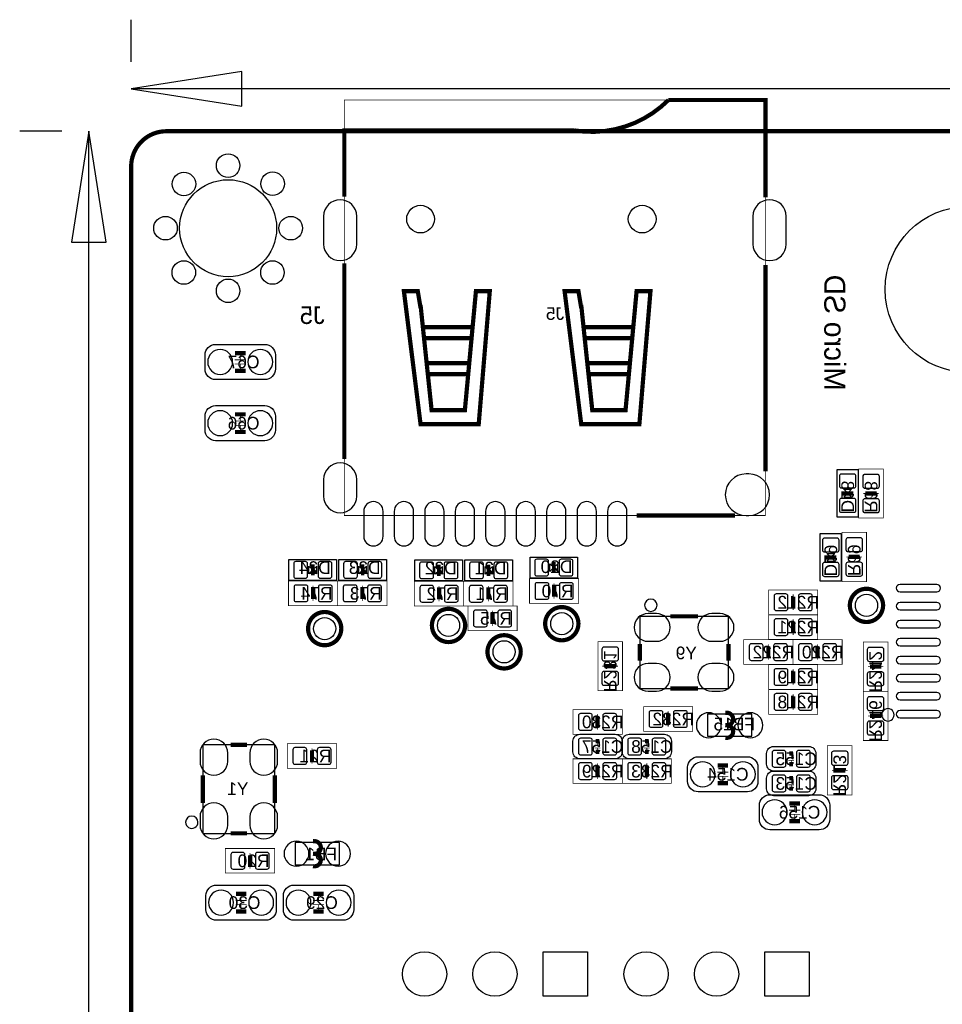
# Model space of a CAD drawing. Extents: x -4 to 120, y 0 to 74.
# Tile 4 of 10: x -4 to 29, y 38 to 74. Entities that reach past the tile are written whole.
import ezdxf

# ---------------------------------------------------------------- set-up
doc = ezdxf.new("R2010")
doc.units = 0
for name, color, linetype in [('BG_DIMENSION', 2, 'CONTINUOUS'), ('BG_OUTLINE', 23, 'CONTINUOUS'), ('BG_SILKSCREEN_BOTTOM', 23, 'CONTINUOUS'), ('PG_ASSEMBLY_BOTTOM', 231, 'CONTINUOUS'), ('PG_SILKSCREEN_BOTTOM', 23, 'CONTINUOUS'), ('PIN_BOTTOM', 132, 'CONTINUOUS'), ('RD_ASSEMBLY_BOTTOM', 254, 'CONTINUOUS')]:
    doc.layers.add(name, color=color, linetype=linetype)

msp = doc.modelspace()

# ---------------------------------------------------------------- linework, layer by layer
at = {"layer": 'BG_DIMENSION'}
for points in [[(0, 72.499982), (0, 74.026522)], [(3.999992, 72.15124), (0, 71.5264), (3.999992, 70.90156), (3.999992, 72.15124)], [(56.0959, 71.5264), (0, 71.5264)], [(-2.500122, 69.99986), (-4.024122, 69.99986)], [(-0.89916, 65.999868), (-1.524, 69.99986), (-2.14884, 65.999868), (-0.89916, 65.999868)], [(-1.524, 35.5219), (-1.524, 69.99986)]]:
    msp.add_lwpolyline(points, dxfattribs=at)
at = {"layer": 'BG_OUTLINE', "const_width": 0.1524}
msp.add_lwpolyline([(0, 1.4732), (0, 68.72986, -0.414214), (1.27, 69.99986), (118.72976, 69.99986, -0.414214), (119.99976, 68.72986), (119.99976, 1.27, -0.414214), (118.72976, 0), (1.27, 0, -0.414214), (0, 1.27), (0, 1.4732)], format="xyb", dxfattribs=at)
at = {"layer": 'PG_ASSEMBLY_BOTTOM', "const_width": 0.0254}
for points in [[(7.695438, 56.127904), (7.695438, 71.127874), (22.895306, 71.127874), (22.895306, 56.127904), (7.695438, 56.127904)], [(3.937, 61.7474), (3.937, 62.0268)], [(3.7338, 61.7474), (4.1402, 61.7474)], [(3.7338, 61.595), (4.1402, 61.595)], [(3.937, 61.595), (3.937, 61.3156)], [(3.937, 59.5376), (3.937, 59.817)], [(3.7338, 59.5376), (4.1402, 59.5376)], [(3.7338, 59.3852), (4.1402, 59.3852)], [(3.937, 59.3852), (3.937, 59.1058)], [(26.264362, 57.811416), (27.153362, 57.811416), (27.153362, 56.033416), (26.264362, 56.033416), (26.264362, 57.811416)], [(26.429462, 56.922416), (26.556462, 56.922416)], [(26.556462, 56.973216), (26.861262, 56.973216), (26.861262, 56.871616), (26.556462, 56.871616), (26.556462, 56.973216)], [(26.988262, 56.922416), (26.861262, 56.922416)], [(25.654762, 55.52186), (26.543762, 55.52186), (26.543762, 53.74386), (25.654762, 53.74386), (25.654762, 55.52186)], [(25.819862, 54.63286), (25.946862, 54.63286)], [(25.946862, 54.68366), (26.251662, 54.68366), (26.251662, 54.58206), (25.946862, 54.58206), (25.946862, 54.68366)], [(26.378662, 54.63286), (26.251662, 54.63286)], [(5.678932, 52.874672), (5.678932, 53.763672), (7.456932, 53.763672), (7.456932, 52.874672), (5.678932, 52.874672)], [(7.456932, 52.874672), (7.456932, 53.763672), (9.234932, 53.763672), (9.234932, 52.874672), (7.456932, 52.874672)], [(10.225532, 52.858924), (10.225532, 53.747924), (12.003532, 53.747924), (12.003532, 52.858924), (10.225532, 52.858924)], [(13.781532, 53.747924), (13.781532, 52.858924), (12.003532, 52.858924), (12.003532, 53.747924), (13.781532, 53.747924)], [(14.37894, 52.958238), (14.37894, 53.847238), (16.15694, 53.847238), (16.15694, 52.958238), (14.37894, 52.958238)], [(15.26794, 53.682138), (15.26794, 53.555138)], [(6.517132, 53.166772), (6.517132, 53.471572), (6.618732, 53.471572), (6.618732, 53.166772), (6.517132, 53.166772)], [(6.567932, 53.598572), (6.567932, 53.471572)], [(8.295132, 53.166772), (8.295132, 53.471572), (8.396732, 53.471572), (8.396732, 53.166772), (8.295132, 53.166772)], [(8.345932, 53.598572), (8.345932, 53.471572)], [(11.063732, 53.151024), (11.063732, 53.455824), (11.165332, 53.455824), (11.165332, 53.151024), (11.063732, 53.151024)], [(11.114532, 53.582824), (11.114532, 53.455824)], [(12.943332, 53.455824), (12.943332, 53.151024), (12.841732, 53.151024), (12.841732, 53.455824), (12.943332, 53.455824)], [(12.892532, 53.582824), (12.892532, 53.455824)], [(15.21714, 53.250338), (15.21714, 53.555138), (15.31874, 53.555138), (15.31874, 53.250338), (15.21714, 53.250338)], [(24.785828, 53.442362), (24.785828, 52.553362), (23.007828, 52.553362), (23.007828, 53.442362), (24.785828, 53.442362)], [(6.567932, 53.039772), (6.567932, 53.166772)], [(8.345932, 53.039772), (8.345932, 53.166772)], [(11.114532, 53.024024), (11.114532, 53.151024)], [(12.892532, 53.024024), (12.892532, 53.151024)], [(15.26794, 53.123338), (15.26794, 53.250338)], [(23.947628, 53.150262), (23.947628, 52.845462), (23.846028, 52.845462), (23.846028, 53.150262), (23.947628, 53.150262)], [(23.896828, 53.277262), (23.896828, 53.150262)], [(13.933932, 52.858924), (13.933932, 51.969924), (12.155932, 51.969924), (12.155932, 52.858924), (13.933932, 52.858924)], [(13.044932, 52.693824), (13.044932, 52.566824)], [(23.896828, 52.718462), (23.896828, 52.845462)], [(13.095732, 52.566824), (13.095732, 52.262024), (12.994132, 52.262024), (12.994132, 52.566824), (13.095732, 52.566824)], [(13.044932, 52.135024), (13.044932, 52.262024)], [(24.785828, 52.542186), (24.785828, 51.653186), (23.007828, 51.653186), (23.007828, 52.542186), (24.785828, 52.542186)], [(23.947628, 52.250086), (23.947628, 51.945286), (23.846028, 51.945286), (23.846028, 52.250086), (23.947628, 52.250086)], [(23.896828, 52.377086), (23.896828, 52.250086)], [(23.896828, 51.818286), (23.896828, 51.945286)], [(17.736312, 49.800002), (16.847312, 49.800002), (16.847312, 51.578002), (17.736312, 51.578002), (17.736312, 49.800002)], [(22.109684, 50.753264), (22.109684, 51.642264), (23.887684, 51.642264), (23.887684, 50.753264), (22.109684, 50.753264)], [(23.887684, 50.753264), (23.887684, 51.642264), (25.665684, 51.642264), (25.665684, 50.753264), (23.887684, 50.753264)], [(27.3177, 49.784), (26.4287, 49.784), (26.4287, 51.562), (27.3177, 51.562), (27.3177, 49.784)], [(22.947884, 51.045364), (22.947884, 51.350164), (23.049484, 51.350164), (23.049484, 51.045364), (22.947884, 51.045364)], [(22.998684, 51.477164), (22.998684, 51.350164)], [(24.725884, 51.045364), (24.725884, 51.350164), (24.827484, 51.350164), (24.827484, 51.045364), (24.725884, 51.045364)], [(24.776684, 51.477164), (24.776684, 51.350164)], [(22.998684, 50.918364), (22.998684, 51.045364)], [(24.776684, 50.918364), (24.776684, 51.045364)], [(17.012412, 50.689002), (17.139412, 50.689002)], [(17.444212, 50.638202), (17.139412, 50.638202), (17.139412, 50.739802), (17.444212, 50.739802), (17.444212, 50.638202)], [(17.571212, 50.689002), (17.444212, 50.689002)], [(24.785828, 50.742342), (24.785828, 49.853342), (23.007828, 49.853342), (23.007828, 50.742342), (24.785828, 50.742342)], [(23.896828, 50.577242), (23.896828, 50.450242)], [(26.5938, 50.673), (26.7208, 50.673)], [(27.0256, 50.6222), (26.7208, 50.6222), (26.7208, 50.7238), (27.0256, 50.7238), (27.0256, 50.6222)], [(27.1526, 50.673), (27.0256, 50.673)], [(23.947628, 50.450242), (23.947628, 50.145442), (23.846028, 50.145442), (23.846028, 50.450242), (23.947628, 50.450242)], [(23.896828, 50.018442), (23.896828, 50.145442)], [(24.785828, 49.842166), (24.785828, 48.953166), (23.007828, 48.953166), (23.007828, 49.842166), (24.785828, 49.842166)], [(27.3177, 48.006), (26.4287, 48.006), (26.4287, 49.784), (27.3177, 49.784), (27.3177, 48.006)], [(23.947628, 49.550066), (23.947628, 49.245266), (23.846028, 49.245266), (23.846028, 49.550066), (23.947628, 49.550066)], [(23.896828, 49.677066), (23.896828, 49.550066)], [(15.946628, 48.233076), (15.946628, 49.122076), (17.724628, 49.122076), (17.724628, 48.233076), (15.946628, 48.233076)], [(20.273772, 49.226724), (20.273772, 48.337724), (18.495772, 48.337724), (18.495772, 49.226724), (20.273772, 49.226724)], [(19.384772, 49.061624), (19.384772, 48.934624)], [(23.896828, 49.118266), (23.896828, 49.245266)], [(16.784828, 48.525176), (16.784828, 48.829976), (16.886428, 48.829976), (16.886428, 48.525176), (16.784828, 48.525176)], [(16.835628, 48.956976), (16.835628, 48.829976)], [(19.435572, 48.934624), (19.435572, 48.629824), (19.333972, 48.629824), (19.333972, 48.934624), (19.435572, 48.934624)], [(26.5938, 48.895), (26.7208, 48.895)], [(27.0256, 48.8442), (26.7208, 48.8442), (26.7208, 48.9458), (27.0256, 48.9458), (27.0256, 48.8442)], [(27.1526, 48.895), (27.0256, 48.895)], [(16.835628, 48.398176), (16.835628, 48.525176)], [(19.384772, 48.502824), (19.384772, 48.629824)], [(5.6388, 47.0027), (5.6388, 47.8917), (7.4168, 47.8917), (7.4168, 47.0027), (5.6388, 47.0027)], [(6.5278, 47.7266), (6.5278, 47.5996)], [(16.937228, 47.839376), (16.734028, 47.839376)], [(16.937228, 47.737776), (16.734028, 47.737776)], [(16.835628, 47.966376), (16.835628, 47.839376)], [(16.835628, 47.737776), (16.835628, 47.610776)], [(18.715228, 47.839376), (18.512028, 47.839376)], [(18.715228, 47.737776), (18.512028, 47.737776)], [(18.613628, 47.966376), (18.613628, 47.839376)], [(18.613628, 47.737776), (18.613628, 47.610776)], [(25.135078, 47.814484), (26.024078, 47.814484), (26.024078, 46.036484), (25.135078, 46.036484), (25.135078, 47.814484)], [(6.477, 47.2948), (6.477, 47.5996), (6.5786, 47.5996), (6.5786, 47.2948), (6.477, 47.2948)], [(6.5278, 47.1678), (6.5278, 47.2948)], [(15.946628, 46.455076), (15.946628, 47.344076), (17.724628, 47.344076), (17.724628, 46.455076), (15.946628, 46.455076)], [(19.502628, 47.344076), (19.502628, 46.455076), (17.724628, 46.455076), (17.724628, 47.344076), (19.502628, 47.344076)], [(23.7236, 47.3964), (23.9268, 47.3964)], [(23.7236, 47.2948), (23.9268, 47.2948)], [(23.8252, 47.3964), (23.8252, 47.5234)], [(23.8252, 47.1678), (23.8252, 47.2948)], [(16.784828, 46.747176), (16.784828, 47.051976), (16.886428, 47.051976), (16.886428, 46.747176), (16.784828, 46.747176)], [(16.835628, 47.178976), (16.835628, 47.051976)], [(18.664428, 47.051976), (18.664428, 46.747176), (18.562828, 46.747176), (18.562828, 47.051976), (18.664428, 47.051976)], [(18.613628, 47.178976), (18.613628, 47.051976)], [(21.357082, 46.863), (21.357082, 47.1424)], [(25.300178, 46.925484), (25.427178, 46.925484)], [(25.427178, 46.976284), (25.731978, 46.976284), (25.731978, 46.874684), (25.427178, 46.874684), (25.427178, 46.976284)], [(25.858978, 46.925484), (25.731978, 46.925484)], [(16.835628, 46.620176), (16.835628, 46.747176)], [(18.613628, 46.620176), (18.613628, 46.747176)], [(21.560282, 46.863), (21.153882, 46.863)], [(21.560282, 46.7106), (21.153882, 46.7106)], [(21.357082, 46.7106), (21.357082, 46.4312)], [(23.8252, 46.5074), (23.8252, 46.6344)], [(23.7236, 46.5074), (23.9268, 46.5074)], [(23.7236, 46.4058), (23.9268, 46.4058)], [(23.8252, 46.2788), (23.8252, 46.4058)], [(23.744682, 45.4914), (24.151082, 45.4914)], [(23.947882, 45.4914), (23.947882, 45.7708)], [(23.744682, 45.339), (24.151082, 45.339)], [(23.947882, 45.339), (23.947882, 45.0596)], [(5.1816, 44.1071), (5.1816, 43.2181), (3.4036, 43.2181), (3.4036, 44.1071), (5.1816, 44.1071)], [(4.3434, 43.815), (4.3434, 43.5102), (4.2418, 43.5102), (4.2418, 43.815), (4.3434, 43.815)], [(4.2926, 43.942), (4.2926, 43.815)], [(4.2926, 43.3832), (4.2926, 43.5102)], [(3.969258, 42.229532), (3.969258, 42.508932)], [(6.763258, 42.229532), (6.763258, 42.508932)], [(3.766058, 42.229532), (4.172458, 42.229532)], [(3.766058, 42.077132), (4.172458, 42.077132)], [(3.969258, 42.077132), (3.969258, 41.797732)], [(6.560058, 42.229532), (6.966458, 42.229532)], [(6.560058, 42.077132), (6.966458, 42.077132)], [(6.763258, 42.077132), (6.763258, 41.797732)]]:
    msp.add_lwpolyline(points, dxfattribs=at)
at = {"layer": 'PG_ASSEMBLY_BOTTOM'}
for points in [[(2.667, 61.4172), (2.667, 61.9252, -0.414214), (3.048, 62.3062), (4.826, 62.3062, -0.414214), (5.207, 61.9252), (5.207, 61.4172, -0.414214), (4.826, 61.0362), (3.048, 61.0362, -0.414214), (2.667, 61.4172)], [(2.667, 59.2074), (2.667, 59.7154, -0.414214), (3.048, 60.0964), (4.826, 60.0964, -0.414214), (5.207, 59.7154), (5.207, 59.2074, -0.414214), (4.826, 58.8264), (3.048, 58.8264, -0.414214), (2.667, 59.2074)], [(17.724628, 47.979076), (17.724628, 47.598076, -0.414214), (17.470628, 47.344076), (16.200628, 47.344076, -0.414214), (15.946628, 47.598076), (15.946628, 47.979076, -0.414214), (16.200628, 48.233076), (17.470628, 48.233076, -0.414214), (17.724628, 47.979076)], [(19.502628, 47.979076), (19.502628, 47.598076, -0.414214), (19.248628, 47.344076), (17.978628, 47.344076, -0.414214), (17.724628, 47.598076), (17.724628, 47.979076, -0.414214), (17.978628, 48.233076), (19.248628, 48.233076, -0.414214), (19.502628, 47.979076)], [(22.9362, 47.1551), (22.9362, 47.5361, -0.414214), (23.1902, 47.7901), (24.4602, 47.7901, -0.414214), (24.7142, 47.5361), (24.7142, 47.1551, -0.414214), (24.4602, 46.9011), (23.1902, 46.9011, -0.414214), (22.9362, 47.1551)], [(22.627082, 47.0408), (22.627082, 46.5328, -0.414214), (22.246082, 46.1518), (20.468082, 46.1518, -0.414214), (20.087082, 46.5328), (20.087082, 47.0408, -0.414214), (20.468082, 47.4218), (22.246082, 47.4218, -0.414214), (22.627082, 47.0408)], [(22.9362, 46.2661), (22.9362, 46.6471, -0.414214), (23.1902, 46.9011), (24.4602, 46.9011, -0.414214), (24.7142, 46.6471), (24.7142, 46.2661, -0.414214), (24.4602, 46.0121), (23.1902, 46.0121, -0.414214), (22.9362, 46.2661)], [(22.677882, 45.1612), (22.677882, 45.6692, -0.414214), (23.058882, 46.0502), (24.836882, 46.0502, -0.414214), (25.217882, 45.6692), (25.217882, 45.1612, -0.414214), (24.836882, 44.7802), (23.058882, 44.7802, -0.414214), (22.677882, 45.1612)], [(2.699258, 41.899332), (2.699258, 42.407332, -0.414214), (3.080258, 42.788332), (4.858258, 42.788332, -0.414214), (5.239258, 42.407332), (5.239258, 41.899332, -0.414214), (4.858258, 41.518332), (3.080258, 41.518332, -0.414214), (2.699258, 41.899332)], [(5.493258, 41.899332), (5.493258, 42.407332, -0.414214), (5.874258, 42.788332), (7.652258, 42.788332, -0.414214), (8.033258, 42.407332), (8.033258, 41.899332, -0.414214), (7.652258, 41.518332), (5.874258, 41.518332, -0.414214), (5.493258, 41.899332)]]:
    msp.add_lwpolyline(points, format="xyb", dxfattribs=at)
for points in [[(26.244296, 57.793382), (26.244296, 56.073294), (25.484328, 56.073294), (25.484328, 57.793382)], [(25.634696, 55.481982), (25.634696, 53.761894), (24.874728, 53.761894), (24.874728, 55.481982)], [(5.696966, 54.543706), (7.417054, 54.543706), (7.417054, 53.783738), (5.696966, 53.783738)], [(7.49681, 54.543706), (9.216898, 54.543706), (9.216898, 53.783738), (7.49681, 53.783738)], [(10.243566, 54.527958), (11.963654, 54.527958), (11.963654, 53.76799), (10.243566, 53.76799)], [(13.763498, 53.76799), (12.04341, 53.76799), (12.04341, 54.527958), (13.763498, 54.527958)], [(14.396974, 54.627272), (16.117062, 54.627272), (16.117062, 53.867304), (14.396974, 53.867304)]]:
    msp.add_lwpolyline(points, close=True, dxfattribs=at)
for points in [[(18.982436, 52.886864, 1), (18.535188, 52.88682, 1)], [(27.541728, 48.93183, 1), (27.094672, 48.93177, 1)], [(2.409698, 45.053504, 1), (1.962702, 45.053296, 1)]]:
    msp.add_lwpolyline(points, format="xyb", close=True, dxfattribs=at)
for points in [[(19.758914, 49.88687), (21.558758, 49.88687), (21.558758, 52.486814), (18.358866, 52.486814), (18.358866, 49.88687), (19.858736, 49.88687)], [(20.80133, 48.157892), (22.40153, 48.157892), (22.40153, 48.957992), (20.80133, 48.957992), (20.80133, 48.157892)], [(5.186172, 46.053502), (5.186172, 47.853346), (2.586228, 47.853346), (2.586228, 44.653454), (5.186172, 44.653454), (5.186172, 46.153324)], [(5.917692, 43.520106), (7.517892, 43.520106), (7.517892, 44.320206), (5.917692, 44.320206), (5.917692, 43.520106)]]:
    msp.add_lwpolyline(points, dxfattribs=at)
at = {"layer": 'PG_SILKSCREEN_BOTTOM', "const_width": 0.1524}
for points in [[(19.39544, 71.127874, -0.240748), (15.995396, 70.0278), (7.695438, 70.0278), (7.695438, 67.639438)], [(27.142948, 52.883562, 1), (25.943052, 52.883562, 1), (27.142948, 52.883562)], [(7.584948, 52.0446, 1), (6.385052, 52.0446, 1), (7.584948, 52.0446)], [(12.055856, 52.1589, 1), (10.85596, 52.1589, 1), (12.055856, 52.1589)], [(16.144748, 52.2224, 1), (14.944852, 52.2224, 1), (16.144748, 52.2224)], [(14.061948, 51.2064, 1), (12.862052, 51.2064, 1), (14.061948, 51.2064)], [(21.44649, 49.00803), (21.501354, 49.00803, -1.11689), (21.451316, 48.557942)], [(21.44649, 48.557942), (21.501354, 48.557942, -1.116858), (21.451316, 48.107854)], [(6.562852, 44.370244), (6.617716, 44.370244, -1.11689), (6.567678, 43.920156)], [(6.562852, 43.920156), (6.617716, 43.920156, -1.116858), (6.567678, 43.470068)]]:
    msp.add_lwpolyline(points, format="xyb", dxfattribs=at)
at = {"layer": 'PG_SILKSCREEN_BOTTOM'}
for points, const_width in [([(22.895306, 67.614038), (22.895306, 71.127874), (19.39544, 71.127874)], 0.1524), ([(7.695438, 65.226438), (7.695438, 58.165238)], 0.1524), ([(22.895306, 57.72785), (22.895306, 65.175638)], 0.1524), ([(10.445496, 63.727838), (10.845292, 59.927744), (12.045442, 59.927744), (12.445492, 64.22771), (12.945364, 64.22771), (12.545314, 59.427872), (10.445496, 59.427872), (9.845294, 64.22771), (10.34542, 64.22771), (10.445496, 63.627762)], 0.1524), ([(16.245332, 63.727838), (16.645382, 59.927744), (17.845278, 59.927744), (18.245328, 64.22771), (18.745454, 64.22771), (18.345404, 59.427872), (16.245332, 59.427872), (15.645384, 64.22771), (16.145256, 64.22771), (16.245332, 63.627762)], 0.1524), ([(10.545318, 62.927738), (12.345416, 62.927738)], 0.1524), ([(16.345408, 62.927738), (18.145506, 62.927738)], 0.1524), ([(10.645394, 62.527688), (12.24534, 62.527688)], 0.1524), ([(16.445484, 62.527688), (18.04543, 62.527688)], 0.1524), ([(3.7465, 61.9887), (4.1275, 61.9887)], 0.1524), ([(10.645394, 61.627766), (12.145264, 61.627766)], 0.1524), ([(16.445484, 61.627766), (17.945354, 61.627766)], 0.1524), ([(3.7465, 61.3537), (4.1275, 61.3537)], 0.1524), ([(10.74547, 61.227716), (12.145264, 61.227716)], 0.1524), ([(16.545306, 61.227716), (17.945354, 61.227716)], 0.1524), ([(3.7465, 59.7789), (4.1275, 59.7789)], 0.1524), ([(3.7465, 59.1439), (4.1275, 59.1439)], 0.1524), ([(25.664414, 56.933338), (26.06421, 56.933338)], 0.130048), ([(26.912062, 56.922416), (26.505662, 56.922416)], 0.1524), ([(21.795486, 56.127904), (18.245328, 56.127904)], 0.1524), ([(6.55701, 53.963824), (6.55701, 54.36362)], 0.130048), ([(8.356854, 53.963824), (8.356854, 54.36362)], 0.130048), ([(11.10361, 53.948076), (11.10361, 54.347872)], 0.130048), ([(12.903454, 54.347872), (12.903454, 53.948076)], 0.130048), ([(15.257018, 54.04739), (15.257018, 54.447186)], 0.130048), ([(25.054814, 54.621938), (25.45461, 54.621938)], 0.130048), ([(26.302462, 54.63286), (25.896062, 54.63286)], 0.1524), ([(15.26794, 53.605938), (15.26794, 53.199538)], 0.1524), ([(6.567932, 53.522372), (6.567932, 53.115972)], 0.1524), ([(8.345932, 53.522372), (8.345932, 53.115972)], 0.1524), ([(11.114532, 53.506624), (11.114532, 53.100224)], 0.1524), ([(12.892532, 53.100224), (12.892532, 53.506624)], 0.1524), ([(23.896828, 52.794662), (23.896828, 53.201062)], 0.1524), ([(13.044932, 52.211224), (13.044932, 52.617624)], 0.1524), ([(19.458686, 52.486814), (20.458938, 52.486814)], 0.1524), ([(23.896828, 51.894486), (23.896828, 52.300886)], 0.1524), ([(18.358866, 51.486816), (18.358866, 50.886868)], 0.1524), ([(21.558758, 51.486816), (21.558758, 50.886868)], 0.1524), ([(22.998684, 51.400964), (22.998684, 50.994564)], 0.1524), ([(24.776684, 51.400964), (24.776684, 50.994564)], 0.1524), ([(17.088612, 50.689002), (17.495012, 50.689002)], 0.1524), ([(23.896828, 50.094642), (23.896828, 50.501042)], 0.1524), ([(26.67, 50.673), (27.0764, 50.673)], 0.1524), ([(19.458686, 49.88687), (20.458938, 49.88687)], 0.1524), ([(23.896828, 49.194466), (23.896828, 49.600866)], 0.1524), ([(19.384772, 48.579024), (19.384772, 48.985424)], 0.1524), ([(16.835628, 48.880776), (16.835628, 48.474376)], 0.1524), ([(26.67, 48.895), (27.0764, 48.895)], 0.1524), ([(16.772128, 47.979076), (16.899128, 47.979076)], 0.1524), ([(18.550128, 47.979076), (18.677128, 47.979076)], 0.1524), ([(3.586226, 47.853346), (4.186174, 47.853346)], 0.1524), ([(6.5278, 47.6504), (6.5278, 47.244)], 0.1524), ([(16.899128, 47.598076), (16.772128, 47.598076)], 0.1524), ([(18.677128, 47.598076), (18.550128, 47.598076)], 0.1524), ([(23.7617, 47.5361), (23.8887, 47.5361)], 0.1524), ([(16.835628, 47.102776), (16.835628, 46.696376)], 0.1524), ([(18.613628, 46.696376), (18.613628, 47.102776)], 0.1524), ([(21.547582, 47.1043), (21.166582, 47.1043)], 0.1524), ([(23.8887, 47.1551), (23.7617, 47.1551)], 0.1524), ([(25.782778, 46.925484), (25.376378, 46.925484)], 0.1524), ([(2.586228, 45.753274), (2.586228, 46.753526)], 0.1524), ([(5.186172, 45.753274), (5.186172, 46.753526)], 0.1524), ([(23.7617, 46.6471), (23.8887, 46.6471)], 0.1524), ([(21.547582, 46.4693), (21.166582, 46.4693)], 0.1524), ([(23.8887, 46.2661), (23.7617, 46.2661)], 0.1524), ([(23.757382, 45.7327), (24.138382, 45.7327)], 0.1524), ([(23.757382, 45.0977), (24.138382, 45.0977)], 0.1524), ([(3.586226, 44.653454), (4.186174, 44.653454)], 0.1524), ([(4.2926, 43.4594), (4.2926, 43.8658)], 0.1524), ([(3.778758, 42.470832), (4.159758, 42.470832)], 0.1524), ([(6.572758, 42.470832), (6.953758, 42.470832)], 0.1524), ([(3.778758, 41.835832), (4.159758, 41.835832)], 0.1524), ([(6.572758, 41.835832), (6.953758, 41.835832)], 0.1524)]:
    msp.add_lwpolyline(points, dxfattribs=dict(at, const_width=const_width))
for points in [[(25.864312, 56.933338), (25.724358, 57.073292), (26.004266, 57.073292)], [(25.864312, 56.933338), (25.724358, 56.793384), (26.004266, 56.793384)], [(25.254712, 54.621938), (25.114758, 54.761892), (25.394666, 54.761892)], [(15.257018, 54.247288), (15.117064, 54.107334), (15.117064, 54.387242)], [(15.257018, 54.247288), (15.396972, 54.107334), (15.396972, 54.387242)], [(25.254712, 54.621938), (25.114758, 54.481984), (25.394666, 54.481984)], [(6.55701, 54.163722), (6.417056, 54.023768), (6.417056, 54.303676)], [(6.55701, 54.163722), (6.696964, 54.023768), (6.696964, 54.303676)], [(8.356854, 54.163722), (8.2169, 54.023768), (8.2169, 54.303676)], [(8.356854, 54.163722), (8.496808, 54.023768), (8.496808, 54.303676)], [(11.10361, 54.147974), (10.963656, 54.00802), (10.963656, 54.287928)], [(11.10361, 54.147974), (11.243564, 54.00802), (11.243564, 54.287928)], [(12.903454, 54.147974), (12.7635, 54.287928), (12.7635, 54.00802)], [(12.903454, 54.147974), (13.043408, 54.287928), (13.043408, 54.00802)]]:
    msp.add_lwpolyline(points, close=True, dxfattribs=at)
for points in [[(18.982436, 52.886864, 1), (18.535188, 52.88682, 1)], [(27.541728, 48.93183, 1), (27.094672, 48.93177, 1)], [(2.409698, 45.053504, 1), (1.962702, 45.053296, 1)]]:
    msp.add_lwpolyline(points, format="xyb", close=True, dxfattribs=at)
at = {"layer": 'PIN_BOTTOM'}
for points in [[(8.145272, 65.927859), (8.145272, 66.927857, 1), (6.945376, 66.927857), (6.945376, 65.927859, 1)], [(23.645368, 65.927859), (23.645368, 66.927857, 1), (22.445472, 66.927857), (22.445472, 65.927859, 1)], [(3.212846, 61.221239), (3.212846, 61.221239, 1), (3.212846, 62.121161), (3.212846, 62.121161, 1)], [(4.661154, 61.221239), (4.661154, 61.221239, 1), (4.661154, 62.121161), (4.661154, 62.121161, 1)], [(3.212846, 59.011439), (3.212846, 59.011439, 1), (3.212846, 59.911361), (3.212846, 59.911361, 1)], [(4.661154, 59.011439), (4.661154, 59.011439, 1), (4.661154, 59.911361), (4.661154, 59.911361, 1)], [(8.145272, 56.827801), (8.145272, 57.428003, 1), (6.945376, 57.428003), (6.945376, 56.827801, 1)], [(22.295485, 57.628028), (22.195663, 57.628028, 1), (22.195663, 56.127904), (22.295485, 56.127904, 1)], [(26.164286, 57.19826), (26.164286, 57.548272, 0.415686), (26.089356, 57.623202), (25.639268, 57.623202, 0.415686), (25.564338, 57.548272), (25.564338, 57.19826, 0.415686), (25.639268, 57.12333), (26.089356, 57.12333, 0.415686)], [(27.008836, 57.187338), (27.008836, 57.53735, 0.415686), (26.933906, 57.61228), (26.483818, 57.61228, 0.415686), (26.408888, 57.53735), (26.408888, 57.187338, 0.415686), (26.483818, 57.112408), (26.933906, 57.112408, 0.415686)], [(9.095232, 55.377969), (9.095232, 56.277891, 1), (8.395208, 56.277891), (8.395208, 55.377969, 1)], [(10.195306, 55.377969), (10.195306, 56.277891, 1), (9.495282, 56.277891), (9.495282, 55.377969, 1)], [(11.29538, 55.377969), (11.29538, 56.277891, 1), (10.595356, 56.277891), (10.595356, 55.377969, 1)], [(12.3952, 55.377969), (12.3952, 56.277891, 1), (11.695176, 56.277891), (11.695176, 55.377969, 1)], [(13.495274, 55.377969), (13.495274, 56.277891, 1), (12.79525, 56.277891), (12.79525, 55.377969, 1)], [(14.595348, 55.377969), (14.595348, 56.277891, 1), (13.895324, 56.277891), (13.895324, 55.377969, 1)], [(15.695422, 55.377969), (15.695422, 56.277891, 1), (14.995398, 56.277891), (14.995398, 55.377969, 1)], [(16.795242, 55.377969), (16.795242, 56.277891, 1), (16.095218, 56.277891), (16.095218, 55.377969, 1)], [(17.895316, 55.377969), (17.895316, 56.277891, 1), (17.195292, 56.277891), (17.195292, 55.377969, 1)], [(26.164286, 56.318404), (26.164286, 56.668416, 0.415686), (26.089356, 56.743346), (25.639268, 56.743346, 0.415686), (25.564338, 56.668416), (25.564338, 56.318404, 0.415686), (25.639268, 56.243474), (26.089356, 56.243474, 0.415686)], [(27.008836, 56.307482), (27.008836, 56.657494, 0.415686), (26.933906, 56.732424), (26.483818, 56.732424, 0.415686), (26.408888, 56.657494), (26.408888, 56.307482, 0.415686), (26.483818, 56.232552), (26.933906, 56.232552, 0.415686)], [(25.554686, 54.88686), (25.554686, 55.236872, 0.415686), (25.479756, 55.311802), (25.029668, 55.311802, 0.415686), (24.954738, 55.236872), (24.954738, 54.88686, 0.415686), (25.029668, 54.81193), (25.479756, 54.81193, 0.415686)], [(26.399236, 54.897782), (26.399236, 55.247794, 0.415686), (26.324306, 55.322724), (25.874218, 55.322724, 0.415686), (25.799288, 55.247794), (25.799288, 54.897782, 0.415686), (25.874218, 54.822852), (26.324306, 54.822852, 0.415686)], [(6.292088, 54.463696), (5.942076, 54.463696, 0.415686), (5.867146, 54.388766), (5.867146, 53.938678, 0.415686), (5.942076, 53.863748), (6.292088, 53.863748, 0.415686), (6.367018, 53.938678), (6.367018, 54.388766, 0.415686)], [(7.171944, 54.463696), (6.821932, 54.463696, 0.415686), (6.747002, 54.388766), (6.747002, 53.938678, 0.415686), (6.821932, 53.863748), (7.171944, 53.863748, 0.415686), (7.246874, 53.938678), (7.246874, 54.388766, 0.415686)], [(8.091932, 54.463696), (7.74192, 54.463696, 0.415686), (7.66699, 54.388766), (7.66699, 53.938678, 0.415686), (7.74192, 53.863748), (8.091932, 53.863748, 0.415686), (8.166862, 53.938678), (8.166862, 54.388766, 0.415686)], [(8.971788, 54.463696), (8.621776, 54.463696, 0.415686), (8.546846, 54.388766), (8.546846, 53.938678, 0.415686), (8.621776, 53.863748), (8.971788, 53.863748, 0.415686), (9.046718, 53.938678), (9.046718, 54.388766, 0.415686)], [(10.838688, 54.447948), (10.488676, 54.447948, 0.415686), (10.413746, 54.373018), (10.413746, 53.92293, 0.415686), (10.488676, 53.848), (10.838688, 53.848, 0.415686), (10.913618, 53.92293), (10.913618, 54.373018, 0.415686)], [(11.718544, 54.447948), (11.368532, 54.447948, 0.415686), (11.293602, 54.373018), (11.293602, 53.92293, 0.415686), (11.368532, 53.848), (11.718544, 53.848, 0.415686), (11.793474, 53.92293), (11.793474, 54.373018, 0.415686)], [(12.28852, 53.848), (12.638532, 53.848, 0.415686), (12.713462, 53.92293), (12.713462, 54.373018, 0.415686), (12.638532, 54.447948), (12.28852, 54.447948, 0.415686), (12.21359, 54.373018), (12.21359, 53.92293, 0.415686)], [(13.168376, 53.848), (13.518388, 53.848, 0.415686), (13.593318, 53.92293), (13.593318, 54.373018, 0.415686), (13.518388, 54.447948), (13.168376, 54.447948, 0.415686), (13.093446, 54.373018), (13.093446, 53.92293, 0.415686)], [(14.992096, 54.547262), (14.642084, 54.547262, 0.415686), (14.567154, 54.472332), (14.567154, 54.022244, 0.415686), (14.642084, 53.947314), (14.992096, 53.947314, 0.415686), (15.067026, 54.022244), (15.067026, 54.472332, 0.415686)], [(15.871952, 54.547262), (15.52194, 54.547262, 0.415686), (15.44701, 54.472332), (15.44701, 54.022244, 0.415686), (15.52194, 53.947314), (15.871952, 53.947314, 0.415686), (15.946882, 54.022244), (15.946882, 54.472332, 0.415686)], [(25.554686, 54.007004), (25.554686, 54.357016, 0.415686), (25.479756, 54.431946), (25.029668, 54.431946, 0.415686), (24.954738, 54.357016), (24.954738, 54.007004, 0.415686), (25.029668, 53.932074), (25.479756, 53.932074, 0.415686)], [(26.399236, 54.017926), (26.399236, 54.367938, 0.415686), (26.324306, 54.442868), (25.874218, 54.442868, 0.415686), (25.799288, 54.367938), (25.799288, 54.017926, 0.415686), (25.874218, 53.942996), (26.324306, 53.942996, 0.415686)], [(15.003018, 53.702712), (14.653006, 53.702712, 0.415686), (14.578076, 53.627782), (14.578076, 53.177694, 0.415686), (14.653006, 53.102764), (15.003018, 53.102764, 0.415686), (15.077948, 53.177694), (15.077948, 53.627782, 0.415686)], [(15.882874, 53.702712), (15.532862, 53.702712, 0.415686), (15.457932, 53.627782), (15.457932, 53.177694, 0.415686), (15.532862, 53.102764), (15.882874, 53.102764, 0.415686), (15.957804, 53.177694), (15.957804, 53.627782, 0.415686)], [(6.30301, 53.619146), (5.952998, 53.619146, 0.415686), (5.878068, 53.544216), (5.878068, 53.094128, 0.415686), (5.952998, 53.019198), (6.30301, 53.019198, 0.415686), (6.37794, 53.094128), (6.37794, 53.544216, 0.415686)], [(7.182866, 53.619146), (6.832854, 53.619146, 0.415686), (6.757924, 53.544216), (6.757924, 53.094128, 0.415686), (6.832854, 53.019198), (7.182866, 53.019198, 0.415686), (7.257796, 53.094128), (7.257796, 53.544216, 0.415686)], [(8.08101, 53.619146), (7.730998, 53.619146, 0.415686), (7.656068, 53.544216), (7.656068, 53.094128, 0.415686), (7.730998, 53.019198), (8.08101, 53.019198, 0.415686), (8.15594, 53.094128), (8.15594, 53.544216, 0.415686)], [(8.960866, 53.619146), (8.610854, 53.619146, 0.415686), (8.535924, 53.544216), (8.535924, 53.094128, 0.415686), (8.610854, 53.019198), (8.960866, 53.019198, 0.415686), (9.035796, 53.094128), (9.035796, 53.544216, 0.415686)], [(10.84961, 53.603398), (10.499598, 53.603398, 0.415686), (10.424668, 53.528468), (10.424668, 53.07838, 0.415686), (10.499598, 53.00345), (10.84961, 53.00345, 0.415686), (10.92454, 53.07838), (10.92454, 53.528468, 0.415686)], [(11.729466, 53.603398), (11.379454, 53.603398, 0.415686), (11.304524, 53.528468), (11.304524, 53.07838, 0.415686), (11.379454, 53.00345), (11.729466, 53.00345, 0.415686), (11.804396, 53.07838), (11.804396, 53.528468, 0.415686)], [(12.277598, 53.00345), (12.62761, 53.00345, 0.415686), (12.70254, 53.07838), (12.70254, 53.528468, 0.415686), (12.62761, 53.603398), (12.277598, 53.603398, 0.415686), (12.202668, 53.528468), (12.202668, 53.07838, 0.415686)], [(13.157454, 53.00345), (13.507466, 53.00345, 0.415686), (13.582396, 53.07838), (13.582396, 53.528468, 0.415686), (13.507466, 53.603398), (13.157454, 53.603398, 0.415686), (13.082524, 53.528468), (13.082524, 53.07838, 0.415686)], [(29.083254, 53.641625), (27.75331, 53.641625, 1), (27.75331, 53.371623), (29.083254, 53.371623, 1)], [(23.281894, 52.697888), (23.631906, 52.697888, 0.415686), (23.706836, 52.772818), (23.706836, 53.222906, 0.415686), (23.631906, 53.297836), (23.281894, 53.297836, 0.415686), (23.206964, 53.222906), (23.206964, 52.772818, 0.415686)], [(24.16175, 52.697888), (24.511762, 52.697888, 0.415686), (24.586692, 52.772818), (24.586692, 53.222906, 0.415686), (24.511762, 53.297836), (24.16175, 53.297836, 0.415686), (24.08682, 53.222906), (24.08682, 52.772818, 0.415686)], [(29.083254, 52.991639), (27.75331, 52.991639, 1), (27.75331, 52.721637), (29.083254, 52.721637, 1)], [(12.429998, 52.11445), (12.78001, 52.11445, 0.415686), (12.85494, 52.18938), (12.85494, 52.639468, 0.415686), (12.78001, 52.714398), (12.429998, 52.714398, 0.415686), (12.355068, 52.639468), (12.355068, 52.18938, 0.415686)], [(13.309854, 52.11445), (13.659866, 52.11445, 0.415686), (13.734796, 52.18938), (13.734796, 52.639468, 0.415686), (13.659866, 52.714398), (13.309854, 52.714398, 0.415686), (13.234924, 52.639468), (13.234924, 52.18938, 0.415686)], [(18.958687, 52.587017), (18.658713, 52.587017, 1), (18.658713, 51.587019), (18.958687, 51.587019, 1)], [(21.258911, 52.587017), (20.958937, 52.587017, 1), (20.958937, 51.587019), (21.258911, 51.587019, 1)], [(23.281894, 51.797712), (23.631906, 51.797712, 0.415686), (23.706836, 51.872642), (23.706836, 52.32273, 0.415686), (23.631906, 52.39766), (23.281894, 52.39766, 0.415686), (23.206964, 52.32273), (23.206964, 51.872642, 0.415686)], [(24.16175, 51.797712), (24.511762, 51.797712, 0.415686), (24.586692, 51.872642), (24.586692, 52.32273, 0.415686), (24.511762, 52.39766), (24.16175, 52.39766, 0.415686), (24.08682, 52.32273), (24.08682, 51.872642, 0.415686)], [(29.083254, 52.341653), (27.75331, 52.341653, 1), (27.75331, 52.071651), (29.083254, 52.071651, 1)], [(29.083254, 51.691667), (27.75331, 51.691667, 1), (27.75331, 51.421665), (29.083254, 51.421665, 1)], [(16.991838, 51.303936), (16.991838, 50.953924, 0.415686), (17.066768, 50.878994), (17.516856, 50.878994, 0.415686), (17.591786, 50.953924), (17.591786, 51.303936, 0.415686), (17.516856, 51.378866), (17.066768, 51.378866, 0.415686)], [(22.733762, 51.497738), (22.38375, 51.497738, 0.415686), (22.30882, 51.422808), (22.30882, 50.97272, 0.415686), (22.38375, 50.89779), (22.733762, 50.89779, 0.415686), (22.808692, 50.97272), (22.808692, 51.422808, 0.415686)], [(23.613618, 51.497738), (23.263606, 51.497738, 0.415686), (23.188676, 51.422808), (23.188676, 50.97272, 0.415686), (23.263606, 50.89779), (23.613618, 50.89779, 0.415686), (23.688548, 50.97272), (23.688548, 51.422808, 0.415686)], [(24.511762, 51.497738), (24.16175, 51.497738, 0.415686), (24.08682, 51.422808), (24.08682, 50.97272, 0.415686), (24.16175, 50.89779), (24.511762, 50.89779, 0.415686), (24.586692, 50.97272), (24.586692, 51.422808, 0.415686)], [(25.391618, 51.497738), (25.041606, 51.497738, 0.415686), (24.966676, 51.422808), (24.966676, 50.97272, 0.415686), (25.041606, 50.89779), (25.391618, 50.89779, 0.415686), (25.466548, 50.97272), (25.466548, 51.422808, 0.415686)], [(26.573226, 51.287934), (26.573226, 50.937922, 0.415686), (26.648156, 50.862992), (27.098244, 50.862992, 0.415686), (27.173174, 50.937922), (27.173174, 51.287934, 0.415686), (27.098244, 51.362864), (26.648156, 51.362864, 0.415686)], [(29.083254, 51.041681), (27.75331, 51.041681, 1), (27.75331, 50.771679), (29.083254, 50.771679, 1)], [(16.991838, 50.42408), (16.991838, 50.074068, 0.415686), (17.066768, 49.999138), (17.516856, 49.999138, 0.415686), (17.591786, 50.074068), (17.591786, 50.42408, 0.415686), (17.516856, 50.49901), (17.066768, 50.49901, 0.415686)], [(18.958687, 50.786665), (18.658713, 50.786665, 1), (18.658713, 49.786667), (18.958687, 49.786667, 1)], [(21.258911, 50.786665), (20.958937, 50.786665, 1), (20.958937, 49.786667), (21.258911, 49.786667, 1)], [(23.281894, 49.997868), (23.631906, 49.997868, 0.415686), (23.706836, 50.072798), (23.706836, 50.522886, 0.415686), (23.631906, 50.597816), (23.281894, 50.597816, 0.415686), (23.206964, 50.522886), (23.206964, 50.072798, 0.415686)], [(24.16175, 49.997868), (24.511762, 49.997868, 0.415686), (24.586692, 50.072798), (24.586692, 50.522886, 0.415686), (24.511762, 50.597816), (24.16175, 50.597816, 0.415686), (24.08682, 50.522886), (24.08682, 50.072798, 0.415686)], [(26.573226, 50.408078), (26.573226, 50.058066, 0.415686), (26.648156, 49.983136), (27.098244, 49.983136, 0.415686), (27.173174, 50.058066), (27.173174, 50.408078, 0.415686), (27.098244, 50.483008), (26.648156, 50.483008, 0.415686)], [(29.083254, 50.391695), (27.75331, 50.391695, 1), (27.75331, 50.121693), (29.083254, 50.121693, 1)], [(23.281894, 49.097692), (23.631906, 49.097692, 0.415686), (23.706836, 49.172622), (23.706836, 49.62271, 0.415686), (23.631906, 49.69764), (23.281894, 49.69764, 0.415686), (23.206964, 49.62271), (23.206964, 49.172622, 0.415686)], [(24.16175, 49.097692), (24.511762, 49.097692, 0.415686), (24.586692, 49.172622), (24.586692, 49.62271, 0.415686), (24.511762, 49.69764), (24.16175, 49.69764, 0.415686), (24.08682, 49.62271), (24.08682, 49.172622, 0.415686)], [(26.573226, 49.509934), (26.573226, 49.159922, 0.415686), (26.648156, 49.084992), (27.098244, 49.084992, 0.415686), (27.173174, 49.159922), (27.173174, 49.509934, 0.415686), (27.098244, 49.584864), (26.648156, 49.584864, 0.415686)], [(29.083254, 49.741709), (27.75331, 49.741709, 1), (27.75331, 49.471707), (29.083254, 49.471707, 1)], [(18.769838, 48.48225), (19.11985, 48.48225, 0.415686), (19.19478, 48.55718), (19.19478, 49.007268, 0.415686), (19.11985, 49.082198), (18.769838, 49.082198, 0.415686), (18.694908, 49.007268), (18.694908, 48.55718, 0.415686)], [(19.649694, 48.48225), (19.999706, 48.48225, 0.415686), (20.074636, 48.55718), (20.074636, 49.007268, 0.415686), (19.999706, 49.082198), (19.649694, 49.082198, 0.415686), (19.574764, 49.007268), (19.574764, 48.55718, 0.415686)], [(29.083254, 49.091723), (27.75331, 49.091723, 1), (27.75331, 48.821721), (29.083254, 48.821721, 1)], [(16.570706, 48.97755), (16.220694, 48.97755, 0.415686), (16.145764, 48.90262), (16.145764, 48.452532, 0.415686), (16.220694, 48.377602), (16.570706, 48.377602, 0.415686), (16.645636, 48.452532), (16.645636, 48.90262, 0.415686)], [(17.450562, 48.97755), (17.10055, 48.97755, 0.415686), (17.02562, 48.90262), (17.02562, 48.452532, 0.415686), (17.10055, 48.377602), (17.450562, 48.377602, 0.415686), (17.525492, 48.452532), (17.525492, 48.90262, 0.415686)], [(20.851368, 48.107981), (20.851368, 48.107981, 1), (20.851368, 49.007903), (20.851368, 49.007903, 1)], [(22.351492, 48.107981), (22.351492, 48.107981, 1), (22.351492, 49.007903), (22.351492, 49.007903, 1)], [(26.573226, 48.630078), (26.573226, 48.280066, 0.415686), (26.648156, 48.205136), (27.098244, 48.205136, 0.415686), (27.173174, 48.280066), (27.173174, 48.630078, 0.415686), (27.098244, 48.705008), (26.648156, 48.705008, 0.415686)], [(2.486025, 47.553499), (2.486025, 47.253525, 1), (3.486023, 47.253525), (3.486023, 47.553499, 1)], [(4.286377, 47.553499), (4.286377, 47.253525, 1), (5.286375, 47.253525), (5.286375, 47.553499, 1)], [(16.220694, 47.488602), (16.570706, 47.488602, 0.415686), (16.645636, 47.563532), (16.645636, 48.01362, 0.415686), (16.570706, 48.08855), (16.220694, 48.08855, 0.415686), (16.145764, 48.01362), (16.145764, 47.563532, 0.415686)], [(17.10055, 47.488602), (17.450562, 47.488602, 0.415686), (17.525492, 47.563532), (17.525492, 48.01362, 0.415686), (17.450562, 48.08855), (17.10055, 48.08855, 0.415686), (17.02562, 48.01362), (17.02562, 47.563532, 0.415686)], [(17.998694, 47.488602), (18.348706, 47.488602, 0.415686), (18.423636, 47.563532), (18.423636, 48.01362, 0.415686), (18.348706, 48.08855), (17.998694, 48.08855, 0.415686), (17.923764, 48.01362), (17.923764, 47.563532, 0.415686)], [(18.87855, 47.488602), (19.228562, 47.488602, 0.415686), (19.303492, 47.563532), (19.303492, 48.01362, 0.415686), (19.228562, 48.08855), (18.87855, 48.08855, 0.415686), (18.80362, 48.01362), (18.80362, 47.563532, 0.415686)], [(6.262878, 47.747174), (5.912866, 47.747174, 0.415686), (5.837936, 47.672244), (5.837936, 47.222156, 0.415686), (5.912866, 47.147226), (6.262878, 47.147226, 0.415686), (6.337808, 47.222156), (6.337808, 47.672244, 0.415686)], [(7.142734, 47.747174), (6.792722, 47.747174, 0.415686), (6.717792, 47.672244), (6.717792, 47.222156, 0.415686), (6.792722, 47.147226), (7.142734, 47.147226, 0.415686), (7.217664, 47.222156), (7.217664, 47.672244, 0.415686)], [(23.560278, 47.645574), (23.210266, 47.645574, 0.415686), (23.135336, 47.570644), (23.135336, 47.120556, 0.415686), (23.210266, 47.045626), (23.560278, 47.045626, 0.415686), (23.635208, 47.120556), (23.635208, 47.570644, 0.415686)], [(24.440134, 47.645574), (24.090122, 47.645574, 0.415686), (24.015192, 47.570644), (24.015192, 47.120556, 0.415686), (24.090122, 47.045626), (24.440134, 47.045626, 0.415686), (24.515064, 47.120556), (24.515064, 47.570644, 0.415686)], [(25.879552, 47.190406), (25.879552, 47.540418, 0.415686), (25.804622, 47.615348), (25.354534, 47.615348, 0.415686), (25.279604, 47.540418), (25.279604, 47.190406, 0.415686), (25.354534, 47.115476), (25.804622, 47.115476, 0.415686)], [(16.570706, 47.19955), (16.220694, 47.19955, 0.415686), (16.145764, 47.12462), (16.145764, 46.674532, 0.415686), (16.220694, 46.599602), (16.570706, 46.599602, 0.415686), (16.645636, 46.674532), (16.645636, 47.12462, 0.415686)], [(17.450562, 47.19955), (17.10055, 47.19955, 0.415686), (17.02562, 47.12462), (17.02562, 46.674532, 0.415686), (17.10055, 46.599602), (17.450562, 46.599602, 0.415686), (17.525492, 46.674532), (17.525492, 47.12462, 0.415686)], [(17.998694, 46.599602), (18.348706, 46.599602, 0.415686), (18.423636, 46.674532), (18.423636, 47.12462, 0.415686), (18.348706, 47.19955), (17.998694, 47.19955, 0.415686), (17.923764, 47.12462), (17.923764, 46.674532, 0.415686)], [(18.87855, 46.599602), (19.228562, 46.599602, 0.415686), (19.303492, 46.674532), (19.303492, 47.12462, 0.415686), (19.228562, 47.19955), (18.87855, 47.19955, 0.415686), (18.80362, 47.12462), (18.80362, 46.674532, 0.415686)], [(20.632928, 47.236761), (20.632928, 47.236761, 1), (20.632928, 46.336839), (20.632928, 46.336839, 1)], [(22.081236, 47.236761), (22.081236, 47.236761, 1), (22.081236, 46.336839), (22.081236, 46.336839, 1)], [(23.560278, 46.756574), (23.210266, 46.756574, 0.415686), (23.135336, 46.681644), (23.135336, 46.231556, 0.415686), (23.210266, 46.156626), (23.560278, 46.156626, 0.415686), (23.635208, 46.231556), (23.635208, 46.681644, 0.415686)], [(24.440134, 46.756574), (24.090122, 46.756574, 0.415686), (24.015192, 46.681644), (24.015192, 46.231556, 0.415686), (24.090122, 46.156626), (24.440134, 46.156626, 0.415686), (24.515064, 46.231556), (24.515064, 46.681644, 0.415686)], [(25.879552, 46.31055), (25.879552, 46.660562, 0.415686), (25.804622, 46.735492), (25.354534, 46.735492, 0.415686), (25.279604, 46.660562), (25.279604, 46.31055, 0.415686), (25.354534, 46.23562), (25.804622, 46.23562, 0.415686)], [(23.223728, 44.965239), (23.223728, 44.965239, 1), (23.223728, 45.865161), (23.223728, 45.865161, 1)], [(24.672036, 44.965239), (24.672036, 44.965239, 1), (24.672036, 45.865161), (24.672036, 45.865161, 1)], [(2.486025, 45.253275), (2.486025, 44.953301, 1), (3.486023, 44.953301), (3.486023, 45.253275, 1)], [(4.286377, 45.253275), (4.286377, 44.953301, 1), (5.286375, 44.953301), (5.286375, 45.253275, 1)], [(5.96773, 43.470195), (5.96773, 43.470195, 1), (5.96773, 44.370117), (5.96773, 44.370117, 1)], [(7.467854, 43.470195), (7.467854, 43.470195, 1), (7.467854, 44.370117), (7.467854, 44.370117, 1)], [(3.677666, 43.362626), (4.027678, 43.362626, 0.415686), (4.102608, 43.437556), (4.102608, 43.887644, 0.415686), (4.027678, 43.962574), (3.677666, 43.962574, 0.415686), (3.602736, 43.887644), (3.602736, 43.437556, 0.415686)], [(4.557522, 43.362626), (4.907534, 43.362626, 0.415686), (4.982464, 43.437556), (4.982464, 43.887644, 0.415686), (4.907534, 43.962574), (4.557522, 43.962574, 0.415686), (4.482592, 43.887644), (4.482592, 43.437556, 0.415686)], [(3.245104, 41.703371), (3.245104, 41.703371, 1), (3.245104, 42.603293), (3.245104, 42.603293, 1)], [(4.693412, 41.703371), (4.693412, 41.703371, 1), (4.693412, 42.603293), (4.693412, 42.603293, 1)], [(6.039104, 41.703371), (6.039104, 41.703371, 1), (6.039104, 42.603293), (6.039104, 42.603293, 1)], [(7.487412, 41.703371), (7.487412, 41.703371, 1), (7.487412, 42.603293), (7.487412, 42.603293, 1)]]:
    msp.add_lwpolyline(points, format="xyb", close=True, dxfattribs=at)
for points in [[(14.868779, 40.375205), (16.468725, 40.375205), (16.468725, 38.775259), (14.868779, 38.775259)], [(22.869779, 40.375205), (24.469725, 40.375205), (24.469725, 38.775259), (22.869779, 38.775259)]]:
    msp.add_lwpolyline(points, close=True, dxfattribs=at)
for centre, radius in [((3.50012, 68.76034), 0.424942), ((1.905, 68.09486), 0.424942), ((3.50012, 66.49974), 1.75006), ((5.1054, 68.10502), 0.424942), ((10.445496, 66.827908), 0.499999), ((18.44548, 66.827908), 0.499999), ((30.216348, 64.291972), 2.9972), ((1.23952, 66.49974), 0.424942), ((5.76072, 66.49974), 0.424942), ((1.89992, 64.89954), 0.424942), ((5.10032, 64.89954), 0.424942), ((3.50012, 64.23914), 0.424942), ((26.543, 52.883562), 0.40005), ((15.5448, 52.2224), 0.40005), ((6.985, 52.0446), 0.40005), ((11.455908, 52.1589), 0.40005), ((13.462, 51.2064), 0.40005), ((10.588752, 39.575232), 0.799973), ((13.128752, 39.575232), 0.799973), ((18.589752, 39.575232), 0.799973), ((21.129752, 39.575232), 0.799973)]:
    msp.add_circle(centre, radius, dxfattribs=at)

# ---------------------------------------------------------------- texts
at = {"layer": 'BG_SILKSCREEN_BOTTOM', "text_generation_flag": 2, "width": 1.000333}
msp.add_text('Micro SD', height=0.762, rotation=270, dxfattribs=at).set_placement((25.019, 60.6298))
at = {"layer": 'BG_SILKSCREEN_BOTTOM', "text_generation_flag": 2, "width": 1.0004}
msp.add_text('J5', height=0.635, dxfattribs=at).set_placement((6.985, 63.0428))
at = {"layer": 'RD_ASSEMBLY_BOTTOM', "text_generation_flag": 2, "width": 1.022222}
for s, p in [('J5', (15.630144, 63.190374)), ('C67', (4.63296, 61.4426)), ('C66', (4.63296, 59.2328)), ('D24', (7.20217, 54.018434)), ('D23', (9.002014, 54.018434)), ('D22', (11.74877, 54.002686)), ('D21', (13.548614, 54.002686)), ('D20', (15.927578, 54.0512)), ('R74', (7.263892, 53.090572)), ('R73', (9.041892, 53.090572)), ('R72', (11.810492, 53.074824)), ('R71', (13.588492, 53.074824)), ('R70', (15.9639, 53.174138)), ('R212', (24.826468, 52.769262)), ('R75', (13.740892, 52.185824)), ('R221', (24.826468, 51.869086)), ('Y9', (20.421092, 50.93843)), ('R222', (23.928324, 50.969164)), ('R220', (25.706324, 50.969164)), ('R219', (24.826468, 50.069242)), ('R218', (24.826468, 49.169066)), ('R230', (17.765268, 48.448976)), ('R232', (20.314412, 48.553624)), ('FB15', (22.51837, 48.368458)), ('C157', (17.765268, 47.559976)), ('C158', (19.543268, 47.559976)), ('R21', (7.22376, 47.2186)), ('C155', (24.75484, 47.117)), ('R229', (17.765268, 46.670976)), ('R233', (19.543268, 46.670976)), ('C154', (22.286722, 46.5582)), ('C153', (24.75484, 46.228)), ('Y1', (4.233164, 46.042072)), ('C156', (24.877522, 45.1866)), ('FB1', (7.430008, 43.684444)), ('R20', (4.98856, 43.434)), ('C30', (4.665218, 41.924732)), ('C29', (7.459218, 41.924732))]:
    msp.add_text(s, height=0.4572, dxfattribs=at).set_placement(p)
for s, p in [('D18', (25.635712, 56.237378)), ('R68', (26.480262, 56.226456)), ('D19', (25.026112, 53.925978)), ('R69', (25.870662, 53.9369)), ('R231', (17.063212, 49.759362)), ('R242', (26.6446, 49.74336)), ('R246', (26.6446, 47.96536)), ('R213', (25.350978, 45.995844))]:
    msp.add_text(s, height=0.4572, rotation=270, dxfattribs=at).set_placement(p)

doc.saveas('drawing.dxf')
